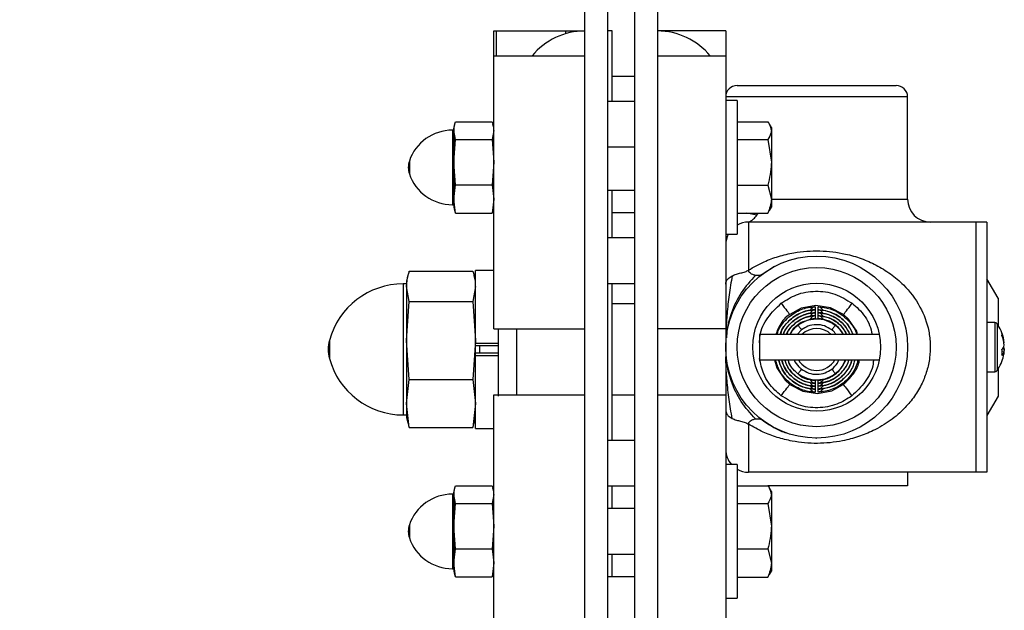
# Model space of a CAD drawing. Header units: inches. Extents: x 144.9 to 238.4, y 214.8 to 247.7.
# Tile 204 of 256: x 171.415 to 172.401, y 236.671 to 237.262. Entities that reach past the tile are written whole.
import ezdxf

# ---------------------------------------------------------------- set-up
doc = ezdxf.new("R2010")
doc.units = ezdxf.units.IN
doc.header["$LTSCALE"] = 0.25
doc.header["$MEASUREMENT"] = 0
doc.layers.add('ANNOTATIONS', color=1, linetype='Continuous')
doc.layers.add('DETAILS', color=4, linetype='Continuous')
doc.styles.add('ARIAL', font='arial.ttf', dxfattribs={"height": 0.09375})
doc.dimstyles.new('STANDARD$0', dxfattribs={"dimtxt": 0.09375, "dimasz": 0.09375, "dimexe": 0.03125, "dimexo": 0.046875, "dimgap": 0.09, "dimtad": 0, "dimtih": 1, "dimtoh": 1, "dimdec": 4, "dimzin": 0, "dimdsep": 46, "dimtxsty": 'ARIAL', "dimcen": 0.09, "dimadec": 0, "dimazin": 0, "dimtfac": 1, "dimtdec": 4, "dimtofl": 0, "dimtmove": 0, "dimatfit": 1, "dimfxl": 1, "dimtolj": 1, "dimtzin": 0, "dimarcsym": 0})

# ---------------------------------------------------------------- blocks, each defined once
blk = doc.blocks.new('*D42')
at = {"layer": 'ANNOTATIONS', "color": 0, "lineweight": -2, "transparency": 16777216}
for p, q in [((171.93414, 237.79762), (170.83006, 237.79762)), ((170.86131, 237.70387), (170.86131, 236.67285)), ((170.86131, 235.36482), (170.86131, 236.39584)), ((172.00021, 235.27107), (170.83006, 235.27107))]:
    blk.add_line(p, q, dxfattribs=at)
at = {"layer": 'ANNOTATIONS', "color": 0, "transparency": 16777216}
for points in [[(170.84568, 237.70387), (170.87693, 237.70387), (170.86131, 237.79762)], [(170.84568, 235.36482), (170.87693, 235.36482), (170.86131, 235.27107)]]:
    blk.add_solid(points, dxfattribs=at)
at = {"layer": 'defpoints', "color": 0, "transparency": 16777216}
for p in [(170.86131, 237.79762), (171.98102, 237.79762), (172.04708, 235.27107)]:
    blk.add_point(p, dxfattribs=at)
at = {"layer": 'ANNOTATIONS', "color": 0, "transparency": 16777216, "insert": (170.86131, 236.53435), "char_height": 0.09375, "attachment_point": 5, "style": 'ARIAL'}
blk.add_mtext('\\A1;13 7/8"', dxfattribs=at)
blk = doc.blocks.new('*D43')
at = {"layer": 'ANNOTATIONS', "color": 0, "lineweight": -2, "transparency": 16777216}
for p, q in [((171.93414, 237.79762), (171.24179, 237.79762)), ((171.27304, 237.70387), (171.27304, 237.29662)), ((171.27304, 236.61562), (171.27304, 237.02287)), ((171.38739, 236.52187), (171.24179, 236.52187))]:
    blk.add_line(p, q, dxfattribs=at)
at = {"layer": 'ANNOTATIONS', "color": 0, "transparency": 16777216}
for points in [[(171.25741, 237.70387), (171.28866, 237.70387), (171.27304, 237.79762)], [(171.25741, 236.61562), (171.28866, 236.61562), (171.27304, 236.52187)]]:
    blk.add_solid(points, dxfattribs=at)
at = {"layer": 'defpoints', "color": 0, "transparency": 16777216}
for p in [(171.98102, 237.79762), (171.27304, 236.52187), (171.43427, 236.52187)]:
    blk.add_point(p, dxfattribs=at)
at = {"layer": 'ANNOTATIONS', "color": 0, "transparency": 16777216, "insert": (171.27304, 237.15974), "char_height": 0.09375, "attachment_point": 5, "style": 'ARIAL'}
blk.add_mtext('\\A1;7"', dxfattribs=at)

msp = doc.modelspace()

# ---------------------------------------------------------------- linework, layer by layer
at = {"layer": 'DETAILS'}
for p, q in [((171.98102, 236.06624), (171.98102, 237.79762)), ((172.0038, 237.79762), (172.0038, 236.06624)), ((172.03114, 236.06624), (172.03114, 237.79762)), ((172.05392, 237.79762), (172.05392, 236.06624)), ((171.88989, 237.25087), (171.98102, 237.25087)), ((171.88989, 236.95252), (171.88989, 237.25087)), ((171.89233, 237.25087), (171.89233, 237.22589)), ((171.96209, 237.24819), (171.96209, 237.25087)), ((171.97787, 237.25087), (171.97787, 237.2508)), ((172.00836, 237.25087), (172.0038, 237.25087)), ((172.00836, 237.18033), (172.00836, 237.25087)), ((172.12226, 237.25087), (172.05392, 237.25087)), ((172.12226, 237.25087), (172.12226, 236.61299)), ((171.88989, 237.22589), (171.98102, 237.22589)), ((172.05392, 237.22589), (172.12226, 237.22589)), ((172.03114, 237.20531), (172.00836, 237.20531)), ((172.13365, 237.19622), (172.29312, 237.19622)), ((172.03114, 237.18033), (172.0038, 237.18033)), ((172.30451, 237.18483), (172.12226, 237.18483)), ((172.13374, 237.18107), (172.12226, 237.18107)), ((172.13374, 237.18107), (172.13374, 237.04729)), ((172.30451, 237.08231), (172.30451, 237.18483)), ((171.85067, 237.15732), (171.8498, 237.15405)), ((171.85145, 237.15982), (171.88824, 237.15982)), ((171.88989, 237.15405), (171.88902, 237.15732)), ((172.13374, 237.15987), (172.16444, 237.15987)), ((172.16801, 237.15409), (172.16612, 237.15737)), ((171.8498, 237.15154), (171.84844, 237.15154)), ((171.84844, 237.15154), (171.84844, 237.07682)), ((171.8498, 237.15405), (171.8498, 237.07431)), ((171.85145, 237.14224), (171.8498, 237.15103)), ((171.88989, 237.15103), (171.88824, 237.14224)), ((172.16801, 237.15409), (172.16801, 237.07427)), ((171.8498, 237.11942), (171.85145, 237.14224)), ((171.85145, 237.14224), (171.88824, 237.14224)), ((171.88824, 237.14224), (171.88989, 237.11942)), ((172.13374, 237.14227), (172.16444, 237.14227)), ((172.16444, 237.14227), (172.16801, 237.11943)), ((172.0038, 237.13477), (172.03114, 237.13477)), ((171.8053, 237.12062), (171.8053, 237.10774)), ((171.85145, 237.0966), (171.8498, 237.11942)), ((171.88989, 237.11942), (171.88824, 237.0966)), ((171.8498, 237.08257), (171.85145, 237.0966)), ((171.85145, 237.0966), (171.88824, 237.0966)), ((171.88824, 237.0966), (171.88989, 237.08257)), ((172.0038, 237.0914), (172.03114, 237.0914)), ((172.00836, 237.04364), (172.00836, 237.0914)), ((172.13374, 237.09658), (172.16444, 237.09658)), ((172.16444, 237.09658), (172.16801, 237.08254)), ((171.85145, 237.06855), (171.8498, 237.08257)), ((171.88989, 237.08257), (171.88824, 237.06855)), ((172.16801, 237.08231), (172.30451, 237.08231)), ((171.84844, 237.07682), (171.8498, 237.07682)), ((171.8498, 237.07431), (171.85067, 237.07105)), ((171.85145, 237.06855), (171.85096, 237.07114)), ((171.85145, 237.06855), (171.88824, 237.06855)), ((171.88873, 237.07114), (171.88824, 237.06855)), ((171.88902, 237.07105), (171.88989, 237.07431)), ((172.03114, 237.06862), (172.00836, 237.06862)), ((172.13374, 237.06849), (172.16444, 237.06849)), ((172.15352, 237.0664), (172.14353, 237.06849)), ((172.15352, 237.0664), (172.15478, 237.06849)), ((172.16444, 237.06849), (172.16574, 237.07111)), ((172.16612, 237.071), (172.16801, 237.07427)), ((172.14504, 237.05953), (172.14504, 237.01134)), ((172.38402, 237.05953), (172.14504, 237.05953)), ((172.37286, 237.05953), (172.37286, 236.80893)), ((172.38402, 237.05953), (172.38402, 236.80893)), ((172.03114, 237.04364), (172.0038, 237.04364)), ((172.12226, 237.04729), (172.13374, 237.04729)), ((171.80525, 237.01016), (171.86884, 237.01016)), ((171.88989, 237.01112), (171.87167, 237.01112)), ((171.87167, 236.85274), (171.87167, 237.01112)), ((172.17102, 237.01488), (172.15871, 237.00713)), ((171.80391, 237.00588), (171.80241, 237.00027)), ((171.80241, 237.00027), (171.80241, 236.86359)), ((171.87167, 237.00027), (171.87017, 237.00588)), ((172.39518, 236.98324), (172.38402, 237.00258)), ((171.80241, 236.99754), (171.79914, 236.99754)), ((171.79914, 236.99754), (171.79914, 236.86632)), ((171.80525, 236.98003), (171.80241, 236.9951)), ((171.87167, 236.9951), (171.86884, 236.98003)), ((172.0038, 236.99808), (172.03114, 236.99808)), ((172.00836, 236.84081), (172.00836, 236.99808)), ((171.80241, 236.94091), (171.80525, 236.98003)), ((171.80525, 236.98003), (171.86884, 236.98003)), ((171.86884, 236.98003), (171.87167, 236.94091)), ((172.39518, 236.98324), (172.39518, 236.95618)), ((172.03114, 236.97749), (172.00836, 236.97749)), ((172.39193, 236.95884), (172.38402, 236.95884)), ((172.39193, 236.95884), (172.39193, 236.90963)), ((171.88989, 236.95252), (171.98102, 236.95252)), ((171.89445, 236.95252), (171.89445, 236.88527)), ((171.91267, 236.95252), (171.91267, 236.88637)), ((172.12226, 236.95252), (172.05392, 236.95252)), ((172.19825, 236.95155), (172.19386, 236.94681)), ((172.39415, 236.9577), (172.39415, 236.91077)), ((171.72524, 236.94096), (171.72524, 236.9229)), ((171.80525, 236.9018), (171.80241, 236.94091)), ((171.87167, 236.94091), (171.86884, 236.9018)), ((172.2762, 236.94681), (172.15621, 236.94681)), ((172.15621, 236.94681), (172.15621, 236.92166)), ((171.87167, 236.93814), (171.89445, 236.93814)), ((171.89445, 236.93559), (171.87167, 236.93559)), ((171.87546, 236.93559), (171.87546, 236.92827)), ((172.40142, 236.92986), (172.39917, 236.93015)), ((172.39967, 236.93251), (172.40142, 236.93242)), ((172.40142, 236.9386), (172.4011, 236.93856)), ((171.89445, 236.92827), (171.87167, 236.92827)), ((171.87167, 236.92572), (171.89445, 236.92572)), ((172.15621, 236.92166), (172.2762, 236.92166)), ((172.38402, 236.90963), (172.39193, 236.90963)), ((172.39518, 236.91228), (172.39518, 236.88522)), ((171.80241, 236.87775), (171.80525, 236.9018)), ((171.80525, 236.9018), (171.86884, 236.9018)), ((171.86884, 236.9018), (171.87167, 236.87775)), ((171.88989, 236.88637), (171.98102, 236.88637)), ((171.88989, 236.61299), (171.88989, 236.88637)), ((172.00836, 236.88637), (172.03114, 236.88637)), ((172.05392, 236.88637), (172.12226, 236.88637)), ((172.39518, 236.88522), (172.38402, 236.86589)), ((171.80525, 236.8537), (171.80241, 236.87775)), ((171.87167, 236.87775), (171.86884, 236.8537)), ((171.79914, 236.86632), (171.80241, 236.86632)), ((171.80241, 236.86359), (171.80391, 236.85798)), ((171.87017, 236.85798), (171.87167, 236.86359)), ((171.80525, 236.8537), (171.80442, 236.85808)), ((171.80525, 236.8537), (171.86884, 236.8537)), ((171.86966, 236.85808), (171.86884, 236.8537)), ((171.87167, 236.85274), (171.88989, 236.85274)), ((172.14504, 236.85713), (172.14504, 236.80893)), ((172.03114, 236.84081), (172.0038, 236.84081)), ((172.21231, 236.84329), (172.21365, 236.84315)), ((172.13374, 236.81657), (172.12226, 236.81657)), ((172.13374, 236.81657), (172.13374, 236.6828)), ((172.38402, 236.80893), (172.14504, 236.80893)), ((172.30451, 236.80893), (172.30451, 236.79518)), ((171.85067, 236.79282), (171.8498, 236.78955)), ((171.85145, 236.79532), (171.88824, 236.79532)), ((171.88989, 236.78955), (171.88902, 236.79282)), ((172.0038, 236.79524), (172.03114, 236.79524)), ((172.00836, 236.77246), (172.00836, 236.79524)), ((172.13374, 236.79537), (172.16444, 236.79537)), ((172.30451, 236.79518), (172.16458, 236.79518)), ((172.16801, 236.78959), (172.16612, 236.79287)), ((171.8498, 236.78704), (171.84844, 236.78704)), ((171.84844, 236.78704), (171.84844, 236.71232)), ((171.8498, 236.78955), (171.8498, 236.70981)), ((171.85145, 236.77774), (171.8498, 236.78653)), ((171.88989, 236.78653), (171.88824, 236.77774)), ((172.16801, 236.78959), (172.16801, 236.70977)), ((171.8498, 236.75492), (171.85145, 236.77774)), ((171.85145, 236.77774), (171.88824, 236.77774)), ((171.88824, 236.77774), (171.88989, 236.75492)), ((172.03114, 236.77246), (172.0038, 236.77246)), ((172.13374, 236.77777), (172.16444, 236.77777)), ((172.16444, 236.77777), (172.16801, 236.75493)), ((171.8053, 236.75612), (171.8053, 236.74324)), ((171.85145, 236.7321), (171.8498, 236.75492)), ((171.88989, 236.75492), (171.88824, 236.7321)), ((171.8498, 236.71807), (171.85145, 236.7321)), ((171.85145, 236.7321), (171.88824, 236.7321)), ((171.88824, 236.7321), (171.88989, 236.71807)), ((172.13374, 236.73208), (172.16444, 236.73208)), ((172.16444, 236.73208), (172.16801, 236.71804)), ((172.0038, 236.7269), (172.03114, 236.7269)), ((172.00836, 236.70412), (172.00836, 236.7269)), ((171.84844, 236.71232), (171.8498, 236.71232)), ((171.85145, 236.70405), (171.8498, 236.71807)), ((171.88989, 236.71807), (171.88824, 236.70405)), ((171.8498, 236.70981), (171.85067, 236.70655)), ((171.85145, 236.70405), (171.85096, 236.70664)), ((171.85145, 236.70405), (171.88824, 236.70405)), ((171.88873, 236.70664), (171.88824, 236.70405)), ((171.88902, 236.70655), (171.88989, 236.70981)), ((172.03114, 236.70412), (172.0038, 236.70412)), ((172.13374, 236.70399), (172.16444, 236.70399)), ((172.16444, 236.70399), (172.16574, 236.70661)), ((172.16612, 236.7065), (172.16801, 236.70977)), ((172.12226, 236.6828), (172.13374, 236.6828))]:
    msp.add_line(p, q, dxfattribs=at)
at = {"layer": 'DETAILS', "flags": 128}
for points in [[(172.17782, 236.97811), (172.1794, 236.97605), (172.18093, 236.97406), (172.18236, 236.9722), (172.18364, 236.97054), (172.18472, 236.96913), (172.18558, 236.96801), (172.18618, 236.96723), (172.18651, 236.96681)], [(172.24027, 236.96681), (172.22719, 236.97373), (172.21256, 236.97594), (172.19802, 236.97318), (172.18651, 236.96681)], [(172.21185, 236.96872), (172.21184, 236.96735), (172.21182, 236.96575)], [(172.21187, 236.97169), (172.21186, 236.97033), (172.21185, 236.96873)], [(172.21189, 236.97466), (172.21188, 236.9733), (172.21187, 236.9717)], [(172.2149, 236.9717), (172.21489, 236.97306), (172.21488, 236.97466)], [(172.21492, 236.96873), (172.21491, 236.97009), (172.2149, 236.97169)], [(172.21495, 236.96575), (172.21494, 236.96711), (172.21492, 236.96872)], [(172.24027, 236.96681), (172.24059, 236.96723), (172.24119, 236.96801), (172.24205, 236.96913), (172.24314, 236.97054), (172.24442, 236.9722), (172.24584, 236.97406), (172.24737, 236.97605), (172.24896, 236.97811)], [(172.21182, 236.96574), (172.21181, 236.96438), (172.21179, 236.96278)], [(172.21498, 236.96278), (172.21497, 236.96414), (172.21495, 236.96574)], [(172.25439, 236.94681), (172.25353, 236.9501), (172.24519, 236.96239), (172.24027, 236.96681)], [(172.19468, 236.95618), (172.19482, 236.95601), (172.19506, 236.95568), (172.19542, 236.95523), (172.19586, 236.95465), (172.19638, 236.95397), (172.19697, 236.95321), (172.1976, 236.95239), (172.19825, 236.95155)], [(172.23209, 236.95618), (172.23196, 236.95601), (172.23171, 236.95569), (172.23136, 236.95523), (172.23091, 236.95465), (172.23039, 236.95397), (172.2298, 236.95321), (172.22918, 236.95239), (172.22853, 236.95155)], [(172.17112, 236.92166), (172.17337, 236.91336), (172.18179, 236.90113), (172.18651, 236.89692)], [(172.19825, 236.91218), (172.1976, 236.91134), (172.19697, 236.91052), (172.19639, 236.90976), (172.19586, 236.90908), (172.19542, 236.9085), (172.19506, 236.90804), (172.19482, 236.90772), (172.19468, 236.90755)], [(172.22853, 236.91218), (172.22918, 236.91134), (172.2298, 236.91052), (172.23039, 236.90976), (172.23091, 236.90908), (172.23136, 236.9085), (172.23171, 236.90804), (172.23196, 236.90772), (172.23209, 236.90755)], [(172.21179, 236.90095), (172.21181, 236.89959), (172.21182, 236.89799)], [(172.21495, 236.89799), (172.21496, 236.89935), (172.21498, 236.90095)], [(172.17782, 236.88562), (172.1794, 236.88768), (172.18093, 236.88967), (172.18236, 236.89153), (172.18364, 236.89319), (172.18472, 236.8946), (172.18558, 236.89571), (172.18618, 236.8965), (172.18651, 236.89692)], [(172.18651, 236.89692), (172.19958, 236.89), (172.21422, 236.88779), (172.22876, 236.89055), (172.24003, 236.89674)], [(172.21182, 236.89798), (172.21184, 236.89661), (172.21185, 236.89501)], [(172.21185, 236.895), (172.21186, 236.89364), (172.21187, 236.89204)], [(172.21187, 236.89203), (172.21188, 236.89067), (172.21189, 236.88906)], [(172.21488, 236.88906), (172.21489, 236.89043), (172.2149, 236.89203)], [(172.2149, 236.89204), (172.21491, 236.8934), (172.21492, 236.895)], [(172.21492, 236.89501), (172.21493, 236.89637), (172.21495, 236.89798)], [(172.24003, 236.89674), (172.24035, 236.89631), (172.24095, 236.89553), (172.2418, 236.89441), (172.24288, 236.89299), (172.24414, 236.89132), (172.24556, 236.88945), (172.24708, 236.88745), (172.24864, 236.88538)]]:
    msp.add_lwpolyline(points, dxfattribs=at)
at = {"layer": 'DETAILS'}
for radius in [0.09113, 0.07973, 0.06406]:
    msp.add_circle((172.21339, 236.93423), radius, dxfattribs=at)
for centre, radius, start, end in [((171.98102, 237.18252), 0.06834, 90, 140.61381), ((172.05392, 237.18252), 0.06834, 39.38619, 90), ((172.13365, 237.18483), 0.01139, 90, 180), ((172.29312, 237.18483), 0.01139, 0, 90), ((171.84844, 237.10598), 0.04556, 90, 161.25066), ((171.82428, 237.11418), 0.02005, 161.25066, 198.74934), ((171.84844, 237.12238), 0.04556, 198.74934, 270), ((172.32729, 237.08231), 0.02278, 180, 270), ((172.14504, 237.03675), 0.02278, 90, 119.73571), ((172.14504, 237.03675), 0.02278, 152.4194, 180), ((171.79914, 236.921), 0.07655, 90, 164.87833), ((172.39193, 236.9561), 0.00273, 35.6682, 90), ((172.21339, 236.93186), 0.02096, 45.47569, 134.52431), ((172.36146, 236.93423), 0.04024, 12.33333, 35.6682), ((171.75867, 236.93193), 0.03463, 164.87833, 195.12167), ((172.36744, 236.93554), 0.03411, 5.14574, 21.91089), ((172.392, 236.94708), 0.00719, 350.45604, 9.54396), ((172.36573, 236.9328), 0.03584, 5.19053, 21.4115), ((172.39214, 236.93838), 0.00956, 316.59495, 345.87184), ((172.35724, 236.92892), 0.04195, 356.05818, 3.94182), ((172.394, 236.93176), 0.00765, 311.67305, 345.68583), ((172.39399, 236.93078), 0.00761, 12.42098, 26.9671), ((172.3675, 236.93291), 0.03406, 347.66887, 354.86843), ((172.43881, 236.92643), 0.03787, 170.9094, 174.74463), ((171.79914, 236.94287), 0.07655, 195.12167, 270), ((172.21339, 236.93186), 0.02096, 209.14668, 330.85332), ((172.36146, 236.93423), 0.04024, 324.3318, 347.66667), ((172.39193, 236.91236), 0.00273, 270, 324.3318), ((172.14504, 236.83172), 0.02278, 180, 221.68263), ((172.14504, 236.83172), 0.02278, 240.26429, 270), ((171.84844, 236.74148), 0.04556, 90, 161.25066), ((171.82428, 236.74968), 0.02005, 161.25066, 198.74934), ((171.84844, 236.75788), 0.04556, 198.74934, 270)]:
    msp.add_arc(centre, radius, start, end, dxfattribs=at)
for points, knots in [([(171.8498, 237.15103), (171.84999, 237.15329), (171.85024, 237.15623), (171.85122, 237.15914), (171.85145, 237.15982)], [0, 0, 0, 0, 0.768037, 1, 1, 1, 1]), ([(171.88824, 237.15982), (171.8885, 237.15914), (171.88883, 237.15828), (171.88895, 237.15741), (171.88897, 237.15722)], [0, 0, 0, 0, 0.782235, 1, 1, 1, 1]), ([(172.16444, 237.15987), (172.16487, 237.15929), (172.16697, 237.15642), (172.16755, 237.15344), (172.16801, 237.15107)], [0, 0, 0, 0, 0.203232, 1, 1, 1, 1]), ([(172.16801, 237.15107), (172.16797, 237.1504), (172.1678, 237.14742), (172.16591, 237.14452), (172.16444, 237.14227)], [0, 0, 0, 0, 0.225681, 1, 1, 1, 1]), ([(172.16801, 237.11943), (172.168, 237.11888), (172.16795, 237.11117), (172.16613, 237.10361), (172.16444, 237.09658)], [0, 0, 0, 0, 0.070222, 1, 1, 1, 1]), ([(172.16801, 237.08254), (172.168, 237.0822), (172.16795, 237.07747), (172.16613, 237.07282), (172.16444, 237.06849)], [0, 0, 0, 0, 0.070244, 1, 1, 1, 1]), ([(172.14504, 237.05953), (172.14519, 237.05956), (172.14552, 237.05963), (172.14757, 237.06055), (172.1504, 237.06257), (172.15241, 237.06504), (172.15352, 237.0664)], [0, 0, 0, 0, 0.176816, 0.396435, 0.669343, 1, 1, 1, 1]), ([(172.14504, 237.01134), (172.15016, 237.01428), (172.15964, 237.01973), (172.17504, 237.02529), (172.19356, 237.02972), (172.2166, 237.03144), (172.23964, 237.0286), (172.25824, 237.0232), (172.2734, 237.01659), (172.2876, 237.00788), (172.30318, 236.99472), (172.3175, 236.97614), (172.32557, 236.95465), (172.32759, 236.93701), (172.32697, 236.92347), (172.32408, 236.91032), (172.31901, 236.89726), (172.31166, 236.88483), (172.30111, 236.87204), (172.28741, 236.86026), (172.27154, 236.85086), (172.25545, 236.8443), (172.23691, 236.83936), (172.21417, 236.83703), (172.19171, 236.83906), (172.17374, 236.84359), (172.15896, 236.84908), (172.14987, 236.85434), (172.14504, 236.85713)], [0, 0, 0, 0, 0.038659, 0.0717, 0.104706, 0.157674, 0.210258, 0.24513, 0.280031, 0.31722, 0.354392, 0.414033, 0.467084, 0.49427, 0.521452, 0.548837, 0.576251, 0.608269, 0.640326, 0.683503, 0.726712, 0.76114, 0.795535, 0.847259, 0.898954, 0.931188, 0.963452, 1, 1, 1, 1]), ([(171.80241, 236.9951), (171.80273, 236.99893), (171.80315, 237.00397), (171.80484, 237.00896), (171.80525, 237.01016)], [0, 0, 0, 0, 0.7598173, 1, 1, 1, 1]), ([(171.86884, 237.01016), (171.8693, 237.00896), (171.86987, 237.00751), (171.87006, 237.00604), (171.87009, 237.00578)], [0, 0, 0, 0, 0.822683, 1, 1, 1, 1]), ([(172.12871, 237.00564), (172.13006, 237.0062), (172.13261, 237.00726), (172.13719, 237.00844), (172.14093, 237.00944), (172.14357, 237.01044), (172.14457, 237.01105), (172.14504, 237.01134)], [0, 0, 0, 0, 0.291187, 0.548687, 0.800326, 0.905149, 1, 1, 1, 1]), ([(172.15217, 237.00599), (172.1512, 237.00621), (172.14944, 237.00662), (172.14716, 237.008), (172.14552, 237.00955), (172.14519, 237.01079), (172.14504, 237.01134)], [0, 0, 0, 0, 0.337065, 0.612895, 0.83052, 1, 1, 1, 1]), ([(172.12226, 236.99732), (172.12228, 236.99773), (172.12233, 236.99884), (172.12299, 237.00077), (172.12477, 237.00334), (172.12729, 237.00481), (172.12871, 237.00564)], [0, 0, 0, 0, 0.119657, 0.3262036, 0.6197011, 1, 1, 1, 1]), ([(172.12871, 237.00564), (172.12764, 236.9993), (172.12549, 236.98657), (172.12361, 236.96909), (172.12259, 236.95465), (172.12248, 236.94646), (172.12245, 236.94392)], [0, 0, 0, 0, 0.316064, 0.635493, 0.886485, 1, 1, 1, 1]), ([(172.15217, 237.00599), (172.14707, 237.00056), (172.13729, 236.99016), (172.12826, 236.97059), (172.12368, 236.95486), (172.12319, 236.94631), (172.12303, 236.94354)], [0, 0, 0, 0, 0.340358, 0.652401, 0.887149, 1, 1, 1, 1]), ([(172.15871, 237.00713), (172.15854, 237.00701), (172.15805, 237.00668), (172.15617, 237.00579), (172.15391, 237.0059), (172.15217, 237.00599)], [0, 0, 0, 0, 0.11457, 0.319134, 1, 1, 1, 1]), ([(172.17782, 236.97811), (172.18275, 236.98126), (172.19322, 236.98795), (172.21226, 236.99119), (172.23217, 236.98858), (172.24336, 236.9816), (172.24896, 236.97811)], [0, 0, 0, 0, 0.228584, 0.485739, 0.742871, 1, 1, 1, 1]), ([(172.15621, 236.93855), (172.15629, 236.94096), (172.1566, 236.94992), (172.16364, 236.96456), (172.17309, 236.97359), (172.17782, 236.97811)], [0, 0, 0, 0, 0.155566, 0.577812, 1, 1, 1, 1]), ([(172.17385, 236.94681), (172.17431, 236.94849), (172.1756, 236.95315), (172.18144, 236.96095), (172.19098, 236.96933), (172.20236, 236.97385), (172.20951, 236.97446), (172.21189, 236.97466)], [0, 0, 0, 0, 0.103871, 0.288114, 0.570699, 0.857521, 1, 1, 1, 1]), ([(172.17689, 236.94681), (172.17718, 236.94788), (172.17813, 236.95133), (172.1831, 236.95825), (172.19174, 236.96634), (172.20278, 236.97086), (172.20955, 236.97148), (172.21187, 236.97169)], [0, 0, 0, 0, 0.07295, 0.235434, 0.551629, 0.846412, 1, 1, 1, 1]), ([(172.21187, 236.9717), (172.2102, 236.97157), (172.20408, 236.9711), (172.19574, 236.96814), (172.18612, 236.96154), (172.17956, 236.95474), (172.17755, 236.94848), (172.17702, 236.94681)], [0, 0, 0, 0, 0.110641, 0.405621, 0.567829, 0.884235, 1, 1, 1, 1]), ([(172.21185, 236.96873), (172.20956, 236.9685), (172.20315, 236.96787), (172.19533, 236.96449), (172.18678, 236.95799), (172.18146, 236.95241), (172.18001, 236.94726), (172.17988, 236.94681)], [0, 0, 0, 0, 0.16927, 0.473146, 0.606937, 0.965429, 1, 1, 1, 1]), ([(172.1802, 236.94681), (172.1807, 236.94827), (172.1818, 236.95147), (172.18692, 236.95804), (172.19544, 236.96508), (172.20539, 236.96825), (172.21068, 236.96863), (172.21185, 236.96872)], [0, 0, 0, 0, 0.1136341, 0.2483493, 0.6083366, 0.9134539, 1, 1, 1, 1]), ([(172.21185, 236.96872), (172.21184, 236.96872), (172.21148, 236.96866), (172.21032, 236.96839), (172.20864, 236.9674), (172.20732, 236.96602), (172.20695, 236.96509), (172.20689, 236.96493)], [0, 0, 0, 0, 0.005528, 0.181162, 0.600748, 0.930079, 1, 1, 1, 1]), ([(172.21187, 236.97169), (172.21186, 236.97169), (172.21148, 236.97163), (172.2103, 236.97135), (172.20861, 236.97033), (172.20734, 236.96901), (172.20699, 236.96816), (172.20695, 236.96806)], [0, 0, 0, 0, 0.005625, 0.198547, 0.624451, 0.955807, 1, 1, 1, 1]), ([(172.21189, 236.97466), (172.21188, 236.97466), (172.21148, 236.97461), (172.21028, 236.97431), (172.2086, 236.97328), (172.20736, 236.97202), (172.20704, 236.97124), (172.20703, 236.97121)], [0, 0, 0, 0, 0.005754, 0.214035, 0.648418, 0.984119, 1, 1, 1, 1]), ([(172.21993, 236.97078), (172.21986, 236.97096), (172.21949, 236.9719), (172.21819, 236.97329), (172.21649, 236.97431), (172.2153, 236.97461), (172.21489, 236.97466), (172.21488, 236.97466)], [0, 0, 0, 0, 0.075574, 0.39085, 0.798951, 0.994595, 1, 1, 1, 1]), ([(172.21488, 236.97466), (172.21891, 236.97419), (172.22772, 236.97314), (172.23855, 236.96725), (172.2474, 236.95845), (172.25249, 236.95172), (172.25342, 236.94694), (172.25345, 236.94681)], [0, 0, 0, 0, 0.240851, 0.526676, 0.709863, 0.991642, 1, 1, 1, 1]), ([(172.25017, 236.94681), (172.24832, 236.95056), (172.24537, 236.95654), (172.23709, 236.96448), (172.22726, 236.9702), (172.21869, 236.97124), (172.2149, 236.9717)], [0, 0, 0, 0, 0.273147, 0.434558, 0.75042, 1, 1, 1, 1]), ([(172.21992, 236.96783), (172.21985, 236.96801), (172.21948, 236.96894), (172.21817, 236.97034), (172.21647, 236.97134), (172.2153, 236.97164), (172.21491, 236.97169), (172.2149, 236.97169)], [0, 0, 0, 0, 0.076218, 0.396469, 0.808028, 0.994485, 1, 1, 1, 1]), ([(172.2149, 236.97169), (172.2151, 236.97168), (172.21976, 236.97148), (172.22888, 236.96944), (172.23862, 236.96323), (172.246, 236.95565), (172.24838, 236.95008), (172.24978, 236.94681)], [0, 0, 0, 0, 0.0132582, 0.3084313, 0.6035614, 0.7667554, 1, 1, 1, 1]), ([(172.24682, 236.94681), (172.24522, 236.94998), (172.24279, 236.95479), (172.23545, 236.96196), (172.2265, 236.96732), (172.21827, 236.96832), (172.21492, 236.96873)], [0, 0, 0, 0, 0.25909, 0.393239, 0.752763, 1, 1, 1, 1]), ([(172.21998, 236.96471), (172.21989, 236.96495), (172.21949, 236.96596), (172.21814, 236.9674), (172.21645, 236.96839), (172.21529, 236.96866), (172.21493, 236.96872), (172.21492, 236.96872)], [0, 0, 0, 0, 0.098844, 0.417968, 0.824407, 0.994567, 1, 1, 1, 1]), ([(172.21492, 236.96872), (172.2184, 236.96828), (172.22601, 236.96734), (172.23509, 236.96217), (172.24258, 236.95525), (172.24525, 236.94986), (172.24677, 236.94681)], [0, 0, 0, 0, 0.256447, 0.560675, 0.751556, 1, 1, 1, 1]), ([(172.24896, 236.97811), (172.25117, 236.97621), (172.25835, 236.97007), (172.26622, 236.95946), (172.26826, 236.94992), (172.26893, 236.94681)], [0, 0, 0, 0, 0.231297, 0.749536, 1, 1, 1, 1]), ([(172.18651, 236.96681), (172.18651, 236.96681), (172.18209, 236.9646), (172.17662, 236.95753), (172.17368, 236.94988), (172.1725, 236.94681)], [0, 0, 0, 0, 0.000039, 0.59835, 1, 1, 1, 1]), ([(172.18302, 236.94681), (172.18306, 236.94694), (172.18379, 236.94935), (172.18786, 236.95445), (172.19514, 236.96128), (172.20423, 236.965), (172.20992, 236.96556), (172.21182, 236.96574)], [0, 0, 0, 0, 0.011784, 0.208968, 0.525025, 0.841123, 1, 1, 1, 1]), ([(172.21182, 236.96575), (172.21066, 236.96566), (172.20571, 236.96527), (172.19853, 236.96286), (172.19036, 236.95721), (172.18513, 236.95199), (172.18358, 236.9476), (172.1833, 236.94681)], [0, 0, 0, 0, 0.097368, 0.41417, 0.613203, 0.929712, 1, 1, 1, 1]), ([(172.2022, 236.96035), (172.20128, 236.9601), (172.19822, 236.9593), (172.19291, 236.95524), (172.18812, 236.95097), (172.1867, 236.94727), (172.18653, 236.94681)], [0, 0, 0, 0, 0.134503, 0.442926, 0.930458, 1, 1, 1, 1]), ([(172.19468, 236.95618), (172.19727, 236.95783), (172.20278, 236.96135), (172.21279, 236.96306), (172.22326, 236.96169), (172.22915, 236.95802), (172.23209, 236.95618)], [0, 0, 0, 0, 0.228407, 0.485546, 0.742764, 1, 1, 1, 1]), ([(172.21179, 236.96278), (172.21099, 236.96273), (172.2082, 236.96256), (172.20557, 236.96153), (172.2037, 236.96081)], [0, 0, 0, 0, 0.286282, 1, 1, 1, 1]), ([(172.21182, 236.96574), (172.21181, 236.96574), (172.21149, 236.96569), (172.21036, 236.96542), (172.20867, 236.96447), (172.2073, 236.96302), (172.2069, 236.962), (172.2068, 236.96176)], [0, 0, 0, 0, 0.005477, 0.161219, 0.572133, 0.898491, 1, 1, 1, 1]), ([(172.24284, 236.94769), (172.24203, 236.94942), (172.2402, 236.95332), (172.23429, 236.95898), (172.22586, 236.96426), (172.21851, 236.96526), (172.21495, 236.96575)], [0, 0, 0, 0, 0.1631, 0.36811, 0.694187, 1, 1, 1, 1]), ([(172.21996, 236.96178), (172.21987, 236.96202), (172.21947, 236.96303), (172.2181, 236.96447), (172.21642, 236.96542), (172.21529, 236.96569), (172.21496, 236.96574), (172.21495, 236.96574)], [0, 0, 0, 0, 0.098529, 0.425997, 0.838309, 0.994505, 1, 1, 1, 1]), ([(172.21495, 236.96574), (172.2183, 236.9653), (172.22544, 236.96436), (172.23381, 236.95936), (172.24016, 236.95339), (172.24227, 236.94902), (172.24334, 236.94681)], [0, 0, 0, 0, 0.2801, 0.597559, 0.796171, 1, 1, 1, 1]), ([(172.23998, 236.94681), (172.23921, 236.94838), (172.23747, 236.95191), (172.23196, 236.95698), (172.22441, 236.9615), (172.21796, 236.96237), (172.21498, 236.96278)], [0, 0, 0, 0, 0.168432, 0.377455, 0.711757, 1, 1, 1, 1]), ([(172.18691, 236.94681), (172.18716, 236.94743), (172.18869, 236.95124), (172.19195, 236.95393), (172.19468, 236.95618)], [0, 0, 0, 0, 0.162293, 1, 1, 1, 1]), ([(172.22853, 236.95155), (172.22614, 236.95304), (172.22138, 236.95601), (172.2129, 236.95712), (172.2048, 236.95574), (172.20034, 236.95289), (172.19825, 236.95155)], [0, 0, 0, 0, 0.257204, 0.514441, 0.771556, 1, 1, 1, 1]), ([(172.23282, 236.94681), (172.23232, 236.94762), (172.23119, 236.94947), (172.22948, 236.9508), (172.22853, 236.95155)], [0, 0, 0, 0, 0.441971, 1, 1, 1, 1]), ([(172.23209, 236.95618), (172.23324, 236.95524), (172.23642, 236.95264), (172.23849, 236.94908), (172.23981, 236.94681)], [0, 0, 0, 0, 0.363603, 1, 1, 1, 1]), ([(172.12237, 236.9443), (172.12238, 236.94411), (172.12241, 236.94385), (172.12246, 236.94367), (172.12249, 236.94366), (172.12251, 236.94366)], [0, 0, 0, 0, 0.571885, 0.814332, 1, 1, 1, 1]), ([(172.12251, 236.92481), (172.12249, 236.9248), (172.12246, 236.92479), (172.12241, 236.92461), (172.12238, 236.92435), (172.12237, 236.92417)], [0, 0, 0, 0, 0.185668, 0.428115, 1, 1, 1, 1]), ([(172.12871, 236.86283), (172.12764, 236.86916), (172.12549, 236.88189), (172.12361, 236.89937), (172.12259, 236.91382), (172.12248, 236.922), (172.12245, 236.92455)], [0, 0, 0, 0, 0.316064, 0.635493, 0.886485, 1, 1, 1, 1]), ([(172.15217, 236.86248), (172.14707, 236.8679), (172.13729, 236.8783), (172.12826, 236.89788), (172.12368, 236.9136), (172.12319, 236.92215), (172.12303, 236.92493)], [0, 0, 0, 0, 0.340358, 0.652401, 0.887149, 1, 1, 1, 1]), ([(172.17782, 236.88562), (172.17569, 236.88743), (172.16857, 236.89346), (172.15969, 236.90589), (172.15729, 236.91767), (172.15621, 236.92298)], [0, 0, 0, 0, 0.189662, 0.634208, 1, 1, 1, 1]), ([(172.21189, 236.88906), (172.21018, 236.88919), (172.20368, 236.88966), (172.19438, 236.89288), (172.18401, 236.90002), (172.1759, 236.90921), (172.17332, 236.91771), (172.17212, 236.92166)], [0, 0, 0, 0, 0.093483, 0.354329, 0.520909, 0.777579, 1, 1, 1, 1]), ([(172.21187, 236.89204), (172.21047, 236.89214), (172.20461, 236.89255), (172.19649, 236.89526), (172.18668, 236.90163), (172.17892, 236.90994), (172.17633, 236.9181), (172.1752, 236.92166)], [0, 0, 0, 0, 0.083618, 0.348993, 0.495107, 0.779893, 1, 1, 1, 1]), ([(172.17536, 236.92166), (172.17614, 236.9187), (172.17756, 236.91335), (172.18352, 236.90481), (172.19248, 236.89697), (172.20331, 236.89276), (172.20982, 236.8922), (172.21187, 236.89203)], [0, 0, 0, 0, 0.180234, 0.326768, 0.611754, 0.877391, 1, 1, 1, 1]), ([(172.17827, 236.92166), (172.17932, 236.91846), (172.18094, 236.91352), (172.18702, 236.90545), (172.1957, 236.89853), (172.20556, 236.89544), (172.21077, 236.89508), (172.21185, 236.895)], [0, 0, 0, 0, 0.218391, 0.338127, 0.657817, 0.928832, 1, 1, 1, 1]), ([(172.21185, 236.89501), (172.20964, 236.89522), (172.20332, 236.89583), (172.19558, 236.89913), (172.18692, 236.90554), (172.18075, 236.91261), (172.17903, 236.91951), (172.17849, 236.92166)], [0, 0, 0, 0, 0.145305, 0.41639, 0.5357, 0.8556, 1, 1, 1, 1]), ([(172.21182, 236.89799), (172.21076, 236.89807), (172.2059, 236.89844), (172.19882, 236.90076), (172.19052, 236.9063), (172.18431, 236.91299), (172.1823, 236.91914), (172.18148, 236.92166)], [0, 0, 0, 0, 0.078292, 0.355918, 0.530362, 0.807807, 1, 1, 1, 1]), ([(172.18154, 236.92166), (172.18202, 236.91982), (172.1831, 236.91567), (172.18788, 236.909), (172.19543, 236.90231), (172.20441, 236.89869), (172.21001, 236.89815), (172.21182, 236.89798)], [0, 0, 0, 0, 0.137904, 0.311287, 0.589121, 0.867005, 1, 1, 1, 1]), ([(172.18459, 236.92166), (172.18489, 236.92048), (172.18574, 236.9172), (172.18809, 236.91342), (172.19044, 236.91143), (172.19114, 236.91084)], [0, 0, 0, 0, 0.284187, 0.78807, 1, 1, 1, 1]), ([(172.19468, 236.90755), (172.19356, 236.90851), (172.18983, 236.9117), (172.18602, 236.91653), (172.18502, 236.92078), (172.18481, 236.92166)], [0, 0, 0, 0, 0.254008, 0.845165, 1, 1, 1, 1]), ([(172.19078, 236.92166), (172.1908, 236.9216), (172.19153, 236.91884), (172.19435, 236.91555), (172.19735, 236.91296), (172.19825, 236.91218)], [0, 0, 0, 0, 0.01494, 0.70415, 1, 1, 1, 1]), ([(172.25466, 236.92166), (172.25452, 236.9207), (172.25368, 236.91498), (172.24886, 236.9071), (172.24035, 236.89789), (172.22927, 236.891), (172.21972, 236.88971), (172.21488, 236.88906)], [0, 0, 0, 0, 0.052466, 0.313501, 0.480164, 0.73702, 1, 1, 1, 1]), ([(172.25138, 236.92166), (172.25111, 236.92011), (172.25006, 236.91412), (172.24491, 236.90686), (172.23651, 236.89876), (172.22671, 236.89342), (172.21842, 236.89245), (172.2149, 236.89204)], [0, 0, 0, 0, 0.0932394, 0.3600141, 0.505496, 0.7905295, 1, 1, 1, 1]), ([(172.21492, 236.895), (172.21831, 236.89542), (172.22581, 236.89634), (172.23498, 236.90135), (172.2427, 236.90888), (172.24739, 236.91553), (172.24826, 236.92063), (172.24843, 236.92166)], [0, 0, 0, 0, 0.2221807, 0.4925726, 0.6621906, 0.9321778, 1, 1, 1, 1]), ([(172.24867, 236.92166), (172.24861, 236.92126), (172.24788, 236.91677), (172.24385, 236.91045), (172.23653, 236.90253), (172.22708, 236.89669), (172.21894, 236.89557), (172.21492, 236.89501)], [0, 0, 0, 0, 0.0264072, 0.2971439, 0.4667328, 0.7364361, 1, 1, 1, 1]), ([(172.21495, 236.89798), (172.2182, 236.8984), (172.22523, 236.89933), (172.23371, 236.90414), (172.24067, 236.91119), (172.24469, 236.91694), (172.24544, 236.92117), (172.24553, 236.92166)], [0, 0, 0, 0, 0.2375191, 0.5142746, 0.6873771, 0.9640654, 1, 1, 1, 1]), ([(172.24561, 236.92166), (172.24556, 236.92138), (172.24485, 236.91735), (172.24103, 236.91169), (172.23419, 236.90452), (172.22562, 236.89944), (172.2184, 236.89846), (172.21495, 236.89799)], [0, 0, 0, 0, 0.0205803, 0.298227, 0.4717557, 0.7479965, 1, 1, 1, 1]), ([(172.21498, 236.90095), (172.21809, 236.90139), (172.22466, 236.90231), (172.23234, 236.90696), (172.23881, 236.91339), (172.24115, 236.91852), (172.24258, 236.92166)], [0, 0, 0, 0, 0.256515, 0.541471, 0.719086, 1, 1, 1, 1]), ([(172.22853, 236.91218), (172.23068, 236.91404), (172.23379, 236.91672), (172.23521, 236.9205), (172.23564, 236.92166)], [0, 0, 0, 0, 0.694408, 1, 1, 1, 1]), ([(172.24192, 236.92166), (172.24111, 236.91938), (172.23913, 236.91383), (172.2347, 236.90988), (172.23209, 236.90755)], [0, 0, 0, 0, 0.410283, 1, 1, 1, 1]), ([(172.24003, 236.89674), (172.24358, 236.90014), (172.25068, 236.90693), (172.25579, 236.91635), (172.25616, 236.92147), (172.25618, 236.92166)], [0, 0, 0, 0, 0.490815, 0.980938, 1, 1, 1, 1]), ([(172.27027, 236.92166), (172.2702, 236.9203), (172.26977, 236.91241), (172.26284, 236.89885), (172.25338, 236.88987), (172.24864, 236.88538)], [0, 0, 0, 0, 0.094083, 0.547075, 1, 1, 1, 1]), ([(172.19825, 236.91218), (172.20063, 236.91069), (172.20539, 236.90772), (172.21387, 236.90661), (172.22197, 236.90799), (172.22643, 236.91084), (172.22853, 236.91218)], [0, 0, 0, 0, 0.257228, 0.51444, 0.771556, 1, 1, 1, 1]), ([(172.23209, 236.90755), (172.2295, 236.90589), (172.22399, 236.90237), (172.21399, 236.90067), (172.20351, 236.90204), (172.19763, 236.90571), (172.19468, 236.90755)], [0, 0, 0, 0, 0.228396, 0.485537, 0.742779, 1, 1, 1, 1]), ([(172.19496, 236.9074), (172.19557, 236.90682), (172.1987, 236.90383), (172.2048, 236.90175), (172.21002, 236.90116), (172.21179, 236.90095)], [0, 0, 0, 0, 0.138378, 0.706136, 1, 1, 1, 1]), ([(172.20695, 236.90163), (172.207, 236.90151), (172.20737, 236.90061), (172.20868, 236.89927), (172.21036, 236.8983), (172.21149, 236.89804), (172.21181, 236.89799), (172.21182, 236.89799)], [0, 0, 0, 0, 0.055691, 0.398689, 0.830554, 0.994237, 1, 1, 1, 1]), ([(172.2149, 236.89203), (172.21927, 236.89264), (172.22809, 236.89387), (172.23716, 236.89915), (172.24103, 236.90332), (172.24187, 236.90422)], [0, 0, 0, 0, 0.43558, 0.87777, 1, 1, 1, 1]), ([(172.21998, 236.90198), (172.21988, 236.90174), (172.21947, 236.90071), (172.2181, 236.89926), (172.21642, 236.89831), (172.21529, 236.89804), (172.21496, 236.89799), (172.21495, 236.89799)], [0, 0, 0, 0, 0.103292, 0.429033, 0.8393, 0.994534, 1, 1, 1, 1]), ([(172.20689, 236.89581), (172.20695, 236.89566), (172.20731, 236.89476), (172.20861, 236.89339), (172.2103, 236.89238), (172.21148, 236.89209), (172.21186, 236.89204), (172.21187, 236.89204)], [0, 0, 0, 0, 0.0636105, 0.3882349, 0.8054867, 0.9944896, 1, 1, 1, 1]), ([(172.20697, 236.8986), (172.20701, 236.8985), (172.20736, 236.89765), (172.20864, 236.89634), (172.21032, 236.89534), (172.21148, 236.89507), (172.21184, 236.89501), (172.21185, 236.89501)], [0, 0, 0, 0, 0.041635, 0.380982, 0.813329, 0.994304, 1, 1, 1, 1]), ([(172.20699, 236.8926), (172.20702, 236.89254), (172.20735, 236.89173), (172.20859, 236.89045), (172.21028, 236.88941), (172.21148, 236.88912), (172.21188, 236.88907), (172.21189, 236.88906)], [0, 0, 0, 0, 0.026944, 0.358871, 0.788371, 0.99431, 1, 1, 1, 1]), ([(172.21998, 236.89308), (172.21989, 236.89285), (172.21951, 236.89187), (172.2182, 236.89044), (172.21649, 236.88942), (172.2153, 236.88912), (172.21489, 236.88907), (172.21488, 236.88906)], [0, 0, 0, 0, 0.092703, 0.402138, 0.802676, 0.994695, 1, 1, 1, 1]), ([(172.21992, 236.89591), (172.21985, 236.89573), (172.21948, 236.89479), (172.21817, 236.89339), (172.21647, 236.89238), (172.2153, 236.89209), (172.21491, 236.89204), (172.2149, 236.89204)], [0, 0, 0, 0, 0.0772961, 0.3971969, 0.8082594, 0.9944915, 1, 1, 1, 1]), ([(172.21995, 236.89894), (172.21986, 236.89873), (172.21948, 236.89775), (172.21814, 236.89633), (172.21645, 236.89535), (172.21529, 236.89506), (172.21493, 236.89501), (172.21492, 236.89501)], [0, 0, 0, 0, 0.08903, 0.411655, 0.822506, 0.994514, 1, 1, 1, 1]), ([(172.24864, 236.88538), (172.24381, 236.88233), (172.23342, 236.87576), (172.21451, 236.87254), (172.1946, 236.87514), (172.18341, 236.88213), (172.17782, 236.88562)], [0, 0, 0, 0, 0.224612, 0.483077, 0.741539, 1, 1, 1, 1]), ([(172.12226, 236.87115), (172.12228, 236.87074), (172.12233, 236.86962), (172.12299, 236.8677), (172.12477, 236.86513), (172.12729, 236.86366), (172.12871, 236.86283)], [0, 0, 0, 0, 0.119657, 0.3262036, 0.6197011, 1, 1, 1, 1]), ([(172.12871, 236.86283), (172.13008, 236.86226), (172.13261, 236.8612), (172.13717, 236.86003), (172.14089, 236.85904), (172.14355, 236.85803), (172.14456, 236.85742), (172.14504, 236.85713)], [0, 0, 0, 0, 0.294299, 0.544062, 0.798287, 0.90412, 1, 1, 1, 1]), ([(172.14504, 236.85713), (172.14519, 236.85767), (172.14552, 236.85891), (172.14716, 236.86046), (172.14944, 236.86185), (172.1512, 236.86225), (172.15217, 236.86248)], [0, 0, 0, 0, 0.169479, 0.387104, 0.662889, 1, 1, 1, 1]), ([(172.15217, 236.86248), (172.15391, 236.86256), (172.15617, 236.86267), (172.15805, 236.86179), (172.15854, 236.86145), (172.15871, 236.86133)], [0, 0, 0, 0, 0.680871, 0.88543, 1, 1, 1, 1]), ([(172.15871, 236.86133), (172.16257, 236.85874), (172.1697, 236.85396), (172.17802, 236.84985), (172.18261, 236.84853), (172.18312, 236.84838)], [0, 0, 0, 0, 0.512638, 0.945635, 1, 1, 1, 1]), ([(171.8498, 236.78653), (171.84999, 236.78878), (171.85024, 236.79172), (171.85122, 236.79464), (171.85145, 236.79532)], [0, 0, 0, 0, 0.7680313, 1, 1, 1, 1]), ([(171.88824, 236.79532), (171.8885, 236.79464), (171.88883, 236.79378), (171.88895, 236.79291), (171.88897, 236.79272)], [0, 0, 0, 0, 0.782217, 1, 1, 1, 1]), ([(172.16444, 236.79537), (172.16487, 236.79479), (172.16697, 236.79192), (172.16755, 236.78894), (172.16801, 236.78657)], [0, 0, 0, 0, 0.203238, 1, 1, 1, 1]), ([(172.16801, 236.78657), (172.16797, 236.7859), (172.1678, 236.78292), (172.16591, 236.78002), (172.16444, 236.77777)], [0, 0, 0, 0, 0.225674, 1, 1, 1, 1]), ([(172.16801, 236.75493), (172.168, 236.75438), (172.16795, 236.74667), (172.16613, 236.73911), (172.16444, 236.73208)], [0, 0, 0, 0, 0.070222, 1, 1, 1, 1]), ([(172.16801, 236.71804), (172.168, 236.7177), (172.16795, 236.71297), (172.16613, 236.70832), (172.16444, 236.70399)], [0, 0, 0, 0, 0.070245, 1, 1, 1, 1])]:
    msp.add_open_spline(points, degree=3, knots=knots, dxfattribs=at)

# ---------------------------------------------------------------- dimensions: what is measured, and where the dimension line sits
at = {"layer": 'ANNOTATIONS'}
for base, p1, p2, text, picture, middle in [((170.86131, 237.79762), (172.04708, 235.27107), (171.98102, 237.79762), '13 7/8"', '*D42', (170.86131, 236.53435)), ((171.27304, 236.52187), (171.98102, 237.79762), (171.43427, 236.52187), '7"', '*D43', (171.27304, 237.15974))]:
    dim = msp.add_linear_dim(base=base, p1=p1, p2=p2, angle=90, text=text, dimstyle='STANDARD$0', override={"dimpost": ''}, dxfattribs=at)
    dim.commit()
    dim.dimension.update_dxf_attribs({"geometry": picture, "text_midpoint": middle, "dimtype": 160})

doc.saveas('drawing.dxf')
